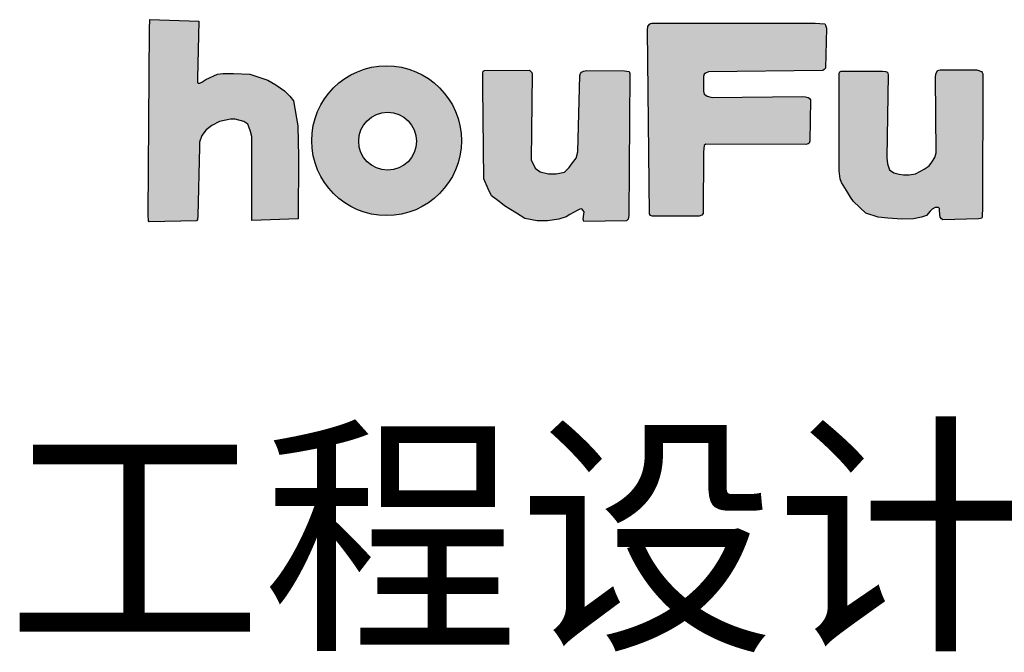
# Model space of a CAD drawing. Extents: x 475446 to 490894, y 3788879 to 3821323.
# Tile 31 of 75: x 484720.76 to 484731.76, y 3818121.37 to 3818128.44. Entities that reach past the tile are written whole.
import ezdxf
from ezdxf.enums import TextEntityAlignment as Align

# ---------------------------------------------------------------- set-up
doc = ezdxf.new("R2010")
doc.units = 0
doc.header["$LTSCALE"] = 0.5
doc.layers.get('0').update_dxf_attribs({"linetype": 'CONTINUOUS'})
doc.layers.add('TK-PUBLIC', color=7, linetype='CONTINUOUS')
doc.styles.add('新标识3', font='NSimSun.ttf')

# ---------------------------------------------------------------- blocks, each defined once
blk = doc.blocks.new('03')
h = blk.add_hatch(color=256)
h.dxf.hatch_style = 1
h.paths.add_polyline_path([(485285.141, 3817639.783), (485286.513, 3817639.742), (485286.475, 3817638.136), (485286.475, 3817638.029), (485286.493, 3817638.005), (485286.543, 3817638.005), (485286.599, 3817638.041), (485286.714, 3817638.114), (485287.034, 3817638.258), (485287.185, 3817638.281), (485287.487, 3817638.281), (485287.94, 3817638.258), (485288.446, 3817638.092), (485288.665, 3817637.964), (485288.906, 3817637.798), (485289.057, 3817637.647), (485289.155, 3817637.519), (485289.276, 3817636.815), (485289.299, 3817635.947), (485289.291, 3817634.219), (485287.993, 3817634.174), (485287.993, 3817636.52), (485287.955, 3817636.656), (485287.91, 3817636.784), (485287.88, 3817636.86), (485287.774, 3817636.935), (485287.533, 3817637.003), (485287.397, 3817637.003), (485287.095, 3817636.935), (485286.876, 3817636.83), (485286.717, 3817636.701), (485286.597, 3817636.55), (485286.529, 3817636.362), (485286.529, 3817636.219), (485286.483, 3817634.302), (485286.476, 3817634.204), (485286.453, 3817634.166), (485285.125, 3817634.136), (485285.11, 3817634.166), (485285.095, 3817634.332), (485285.139, 3817639.517)])
h = blk.add_hatch(color=256)
h.dxf.hatch_style = 1
h.paths.add_polyline_path([(485299.262, 3817639.684), (485303.738, 3817639.685), (485303.866, 3817639.679), (485304.009, 3817639.666), (485304.027, 3817639.628), (485304.051, 3817639.541), (485304.027, 3817638.426), (485303.991, 3817638.387), (485303.949, 3817638.366), (485300.754, 3817638.321), (485300.673, 3817638.285), (485300.635, 3817638.258), (485300.617, 3817638.196), (485300.617, 3817637.785), (485300.635, 3817637.698), (485300.677, 3817637.672), (485300.721, 3817637.648), (485300.859, 3817637.612), (485303.381, 3817637.636), (485303.462, 3817637.63), (485303.537, 3817637.606), (485303.566, 3817637.588), (485303.602, 3817637.54), (485303.587, 3817636.39), (485303.566, 3817636.33), (485303.543, 3817636.309), (485303.471, 3817636.291), (485300.684, 3817636.303), (485300.633, 3817636.267), (485300.618, 3817636.09), (485300.603, 3817634.369), (485300.567, 3817634.321), (485300.49, 3817634.294), (485299.183, 3817634.297), (485299.135, 3817634.312), (485299.105, 3817634.354), (485299.049, 3817639.492), (485299.06, 3817639.589), (485299.107, 3817639.654), (485299.135, 3817639.677), (485299.175, 3817639.687)])
h = blk.add_hatch(color=256)
h.dxf.hatch_style = 1
edge = h.paths.add_edge_path()
edge.add_arc((485291.759, 3817636.402), 2.092, 0, 360)
edge = h.paths.add_edge_path(flags=16)
edge.add_arc((485291.789, 3817636.386), 0.808, 0, 360)
h = blk.add_hatch(color=256)
h.dxf.hatch_style = 1
h.paths.add_polyline_path([(485294.493, 3817638.366), (485295.75, 3817638.368), (485295.821, 3817638.307), (485295.83, 3817638.264), (485295.802, 3817635.868), (485295.911, 3817635.631), (485296.049, 3817635.527), (485296.281, 3817635.48), (485296.495, 3817635.48), (485296.727, 3817635.522), (485296.865, 3817635.655), (485296.959, 3817635.783), (485297.054, 3817635.916), (485297.107, 3817636.091), (485297.164, 3817638.226), (485297.183, 3817638.278), (485297.211, 3817638.316), (485297.263, 3817638.34), (485297.353, 3817638.359), (485298.406, 3817638.354), (485298.534, 3817638.33), (485298.558, 3817638.283), (485298.525, 3817634.312), (485298.506, 3817634.212), (485298.468, 3817634.16), (485297.268, 3817634.146), (485297.254, 3817634.212), (485297.268, 3817634.345), (485297.278, 3817634.416), (485297.216, 3817634.501), (485297.164, 3817634.492), (485297.088, 3817634.454), (485296.883, 3817634.341), (485296.774, 3817634.274), (485296.575, 3817634.208), (485296.257, 3817634.165), (485295.968, 3817634.16), (485295.626, 3817634.232), (485295.389, 3817634.374), (485295.057, 3817634.582), (485294.91, 3817634.701), (485294.692, 3817634.862), (485294.602, 3817635.061), (485294.473, 3817635.336), (485294.447, 3817637.894), (485294.446, 3817638.24), (485294.451, 3817638.286), (485294.462, 3817638.344)])
h = blk.add_hatch(color=256)
h.dxf.hatch_style = 1
h.paths.add_polyline_path([(485304.497, 3817638.346), (485305.62, 3817638.34), (485305.701, 3817638.337), (485305.755, 3817638.313), (485305.767, 3817638.277), (485305.78, 3817638.241), (485305.737, 3817635.925), (485305.757, 3817635.752), (485305.814, 3817635.589), (485305.934, 3817635.503), (485306.083, 3817635.469), (485306.208, 3817635.45), (485306.362, 3817635.45), (485306.539, 3817635.479), (485306.679, 3817635.546), (485306.779, 3817635.608), (485306.923, 3817635.699), (485307, 3817635.8), (485307.077, 3817635.935), (485307.116, 3817636.059), (485307.101, 3817638.178), (485307.106, 3817638.26), (485307.154, 3817638.361), (485307.227, 3817638.38), (485308.255, 3817638.38), (485308.379, 3817638.332), (485308.399, 3817638.303), (485308.418, 3817638.265), (485308.409, 3817634.538), (485308.404, 3817634.282), (485308.389, 3817634.239), (485308.303, 3817634.215), (485307.299, 3817634.191), (485307.266, 3817634.22), (485307.232, 3817634.263), (485307.213, 3817634.446), (485307.213, 3817634.508), (485307.184, 3817634.532), (485307.088, 3817634.532), (485307.006, 3817634.484), (485306.949, 3817634.436), (485306.848, 3817634.316), (485306.708, 3817634.263), (485306.482, 3817634.215), (485306.156, 3817634.211), (485305.767, 3817634.235), (485305.498, 3817634.263), (485305.152, 3817634.374), (485304.811, 3817634.701), (485304.724, 3817634.825), (485304.614, 3817635.008), (485304.475, 3817635.233), (485304.431, 3817635.339), (485304.407, 3817635.56), (485304.407, 3817638.056), (485304.408, 3817638.291), (485304.427, 3817638.323), (485304.44, 3817638.336), (485304.465, 3817638.347)])
for points in [[(485285.141, 3817639.783), (485286.513, 3817639.742), (485286.475, 3817638.136), (485286.475, 3817638.029), (485286.493, 3817638.005), (485286.543, 3817638.005), (485286.599, 3817638.041), (485286.714, 3817638.114), (485287.034, 3817638.258), (485287.185, 3817638.281), (485287.487, 3817638.281), (485287.94, 3817638.258), (485288.446, 3817638.092), (485288.665, 3817637.964), (485288.906, 3817637.798), (485289.057, 3817637.647), (485289.155, 3817637.519), (485289.276, 3817636.815), (485289.299, 3817635.947), (485289.291, 3817634.219), (485287.993, 3817634.174), (485287.993, 3817636.52), (485287.955, 3817636.656), (485287.91, 3817636.784), (485287.88, 3817636.86), (485287.774, 3817636.935), (485287.533, 3817637.003), (485287.397, 3817637.003), (485287.095, 3817636.935), (485286.876, 3817636.83), (485286.717, 3817636.701), (485286.597, 3817636.55), (485286.529, 3817636.362), (485286.529, 3817636.219), (485286.483, 3817634.302), (485286.476, 3817634.204), (485286.453, 3817634.166), (485285.125, 3817634.136), (485285.11, 3817634.166), (485285.095, 3817634.332), (485285.139, 3817639.517)], [(485299.262, 3817639.684), (485303.738, 3817639.685), (485303.866, 3817639.679), (485304.009, 3817639.666), (485304.027, 3817639.628), (485304.051, 3817639.541), (485304.027, 3817638.426), (485303.991, 3817638.387), (485303.949, 3817638.366), (485300.754, 3817638.321), (485300.673, 3817638.285), (485300.635, 3817638.258), (485300.617, 3817638.196), (485300.617, 3817637.785), (485300.635, 3817637.698), (485300.677, 3817637.672), (485300.721, 3817637.648), (485300.859, 3817637.612), (485303.381, 3817637.636), (485303.462, 3817637.63), (485303.537, 3817637.606), (485303.566, 3817637.588), (485303.602, 3817637.54), (485303.587, 3817636.39), (485303.566, 3817636.33), (485303.543, 3817636.309), (485303.471, 3817636.291), (485300.684, 3817636.303), (485300.633, 3817636.267), (485300.618, 3817636.09), (485300.603, 3817634.369), (485300.567, 3817634.321), (485300.49, 3817634.294), (485299.183, 3817634.297), (485299.135, 3817634.312), (485299.105, 3817634.354), (485299.049, 3817639.492), (485299.06, 3817639.589), (485299.107, 3817639.654), (485299.135, 3817639.677), (485299.175, 3817639.687)], [(485294.493, 3817638.366), (485295.75, 3817638.368), (485295.821, 3817638.307), (485295.83, 3817638.264), (485295.802, 3817635.868), (485295.911, 3817635.631), (485296.049, 3817635.527), (485296.281, 3817635.48), (485296.495, 3817635.48), (485296.727, 3817635.522), (485296.865, 3817635.655), (485296.959, 3817635.783), (485297.054, 3817635.916), (485297.107, 3817636.091), (485297.164, 3817638.226), (485297.183, 3817638.278), (485297.211, 3817638.316), (485297.263, 3817638.34), (485297.353, 3817638.359), (485298.406, 3817638.354), (485298.534, 3817638.33), (485298.558, 3817638.283), (485298.525, 3817634.312), (485298.506, 3817634.212), (485298.468, 3817634.16), (485297.268, 3817634.146), (485297.254, 3817634.212), (485297.268, 3817634.345), (485297.278, 3817634.416), (485297.216, 3817634.501), (485297.164, 3817634.492), (485297.088, 3817634.454), (485296.883, 3817634.341), (485296.774, 3817634.274), (485296.575, 3817634.208), (485296.257, 3817634.165), (485295.968, 3817634.16), (485295.626, 3817634.232), (485295.389, 3817634.374), (485295.057, 3817634.582), (485294.91, 3817634.701), (485294.692, 3817634.862), (485294.602, 3817635.061), (485294.473, 3817635.336), (485294.447, 3817637.894), (485294.446, 3817638.24), (485294.451, 3817638.286), (485294.462, 3817638.344)], [(485304.497, 3817638.346), (485305.62, 3817638.34), (485305.701, 3817638.337), (485305.755, 3817638.313), (485305.767, 3817638.277), (485305.78, 3817638.241), (485305.737, 3817635.925), (485305.757, 3817635.752), (485305.814, 3817635.589), (485305.934, 3817635.503), (485306.083, 3817635.469), (485306.208, 3817635.45), (485306.362, 3817635.45), (485306.539, 3817635.479), (485306.679, 3817635.546), (485306.779, 3817635.608), (485306.923, 3817635.699), (485307, 3817635.8), (485307.077, 3817635.935), (485307.116, 3817636.059), (485307.101, 3817638.178), (485307.106, 3817638.26), (485307.154, 3817638.361), (485307.227, 3817638.38), (485308.255, 3817638.38), (485308.379, 3817638.332), (485308.399, 3817638.303), (485308.418, 3817638.265), (485308.409, 3817634.538), (485308.404, 3817634.282), (485308.389, 3817634.239), (485308.303, 3817634.215), (485307.299, 3817634.191), (485307.266, 3817634.22), (485307.232, 3817634.263), (485307.213, 3817634.446), (485307.213, 3817634.508), (485307.184, 3817634.532), (485307.088, 3817634.532), (485307.006, 3817634.484), (485306.949, 3817634.436), (485306.848, 3817634.316), (485306.708, 3817634.263), (485306.482, 3817634.215), (485306.156, 3817634.211), (485305.767, 3817634.235), (485305.498, 3817634.263), (485305.152, 3817634.374), (485304.811, 3817634.701), (485304.724, 3817634.825), (485304.614, 3817635.008), (485304.475, 3817635.233), (485304.431, 3817635.339), (485304.407, 3817635.56), (485304.407, 3817638.056), (485304.408, 3817638.291), (485304.427, 3817638.323), (485304.44, 3817638.336), (485304.465, 3817638.347)]]:
    blk.add_lwpolyline(points, close=True)
for centre, radius in [((485291.759, 3817636.402), 2.092), ((485291.789, 3817636.386), 0.808)]:
    blk.add_circle(centre, radius)
at = {"layer": 'TK-PUBLIC', "style": '新标识3'}
blk.add_text('工程设计证书：丙级A251024117', height=5.25, dxfattribs=at).set_placement((485281.136, 3817625.329), align=Align.MIDDLE_LEFT)

msp = doc.modelspace()

# ---------------------------------------------------------------- block references
at = {"color": 3, "linetype": 'Continuous', "xscale": 0.4000000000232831, "yscale": 0.3999999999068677, "zscale": 0.4}
msp.add_blockref('03', (290608.153, 2291072.525), dxfattribs=at)

doc.saveas('drawing.dxf')
